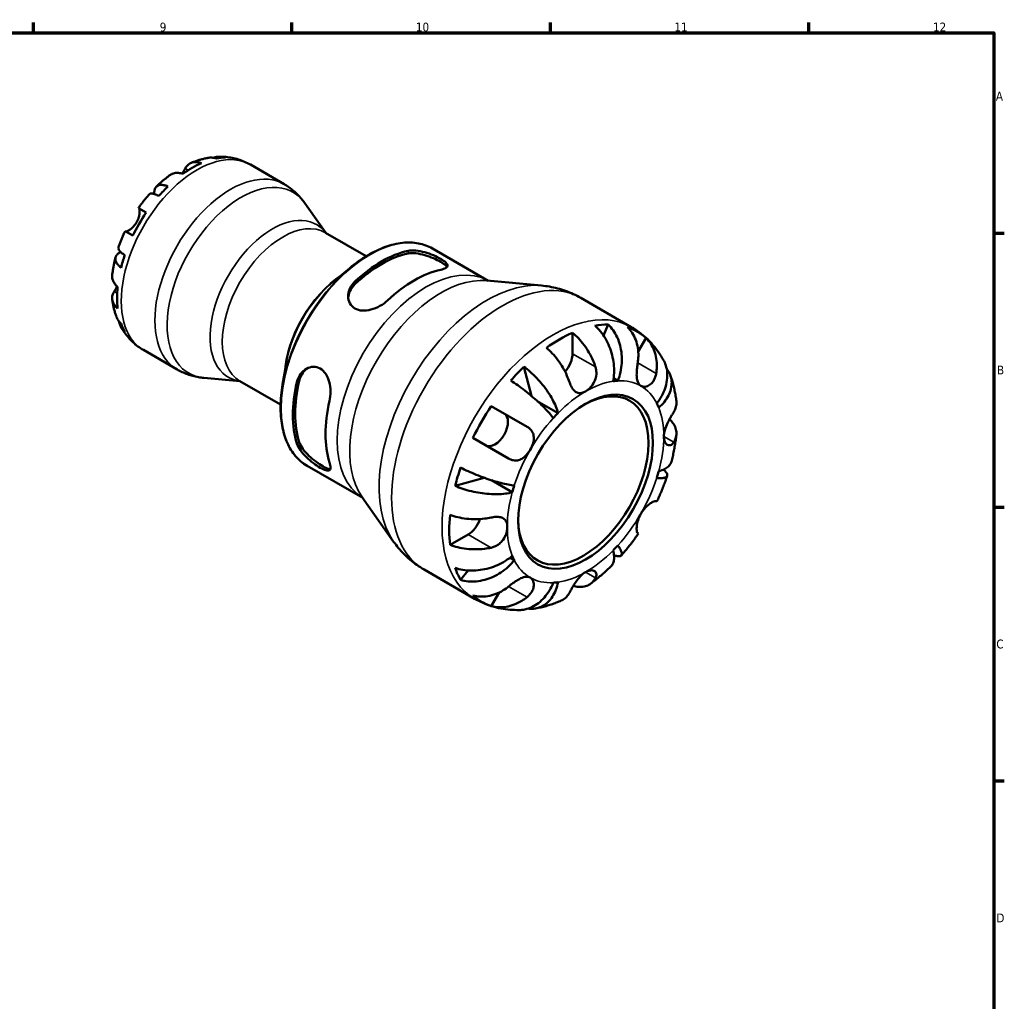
# Model space of a CAD drawing. Header units: millimetres. Extents: x 0 to 903, y -173 to 594.
# Tile 8 of 8: x 557 to 824, y 312 to 578. Entities that reach past the tile are written whole.
import ezdxf

# ---------------------------------------------------------------- set-up
doc = ezdxf.new("R2010")
doc.units = ezdxf.units.MM
for name, color, linetype, lineweight in [('Border (ANSI)', 7, 'Continuous', 70), ('Visible (ANSI)', 7, 'Continuous', 50), ('Visible Narrow (ANSI)', 7, 'Continuous', 35)]:
    doc.layers.add(name, color=color, linetype=linetype, lineweight=lineweight)
doc.styles.add('Note Text (ANSI)', font='tahoma.ttf')

# ---------------------------------------------------------------- blocks, each defined once
blk = doc.blocks.new('Borders Default Border')
at = {"layer": 'Border (ANSI)'}
for p, q in [((560.67, 574), (560.67, 576.8)), ((630.75, 574), (630.75, 576.8)), ((700.83, 574), (700.83, 576.8)), ((770.92, 574), (770.92, 576.8)), ((821, 519.75), (823.8, 519.75)), ((821, 445.5), (823.8, 445.5)), ((821, 371.25), (823.8, 371.25))]:
    blk.add_line(p, q, dxfattribs=at)
at = {"layer": 'Border (ANSI)', "flags": 128}
blk.add_lwpolyline([(20, 20), (20, 574), (821, 574), (821, 20), (20, 20)], dxfattribs=at)
at = {"layer": 'Border (ANSI)', "color": 5, "true_color": 0x0000ff, "char_height": 2.4, "attachment_point": 7, "style": 'Note Text (ANSI)'}
for s, insert in [('9', (594.92, 574.35)), ('10', (664.35, 574.35)), ('11', (734.43, 574.4)), ('12', (804.52, 574.4)), ('A', (821.58, 555.68)), ('B', (821.87, 481.43)), ('C', (821.71, 407.13)), ('D', (821.72, 332.93))]:
    blk.add_mtext(s, dxfattribs=dict(at, insert=insert))

msp = doc.modelspace()

# ---------------------------------------------------------------- linework, layer by layer
at = {"layer": 'Visible (ANSI)'}
for p, q in [((619.49, 538.3), (628.61, 533.04)), ((589.13, 526.5), (591.22, 525.29)), ((639.94, 519.8), (634.23, 527.88)), ((587.62, 519.06), (585.53, 520.27)), ((639.87, 519.84), (650.89, 513.48)), ((668.87, 515.57), (683.96, 506.85)), ((641.85, 506.44), (646.45, 510.28)), ((683.6, 506.89), (698.41, 505.53)), ((709.07, 502.17), (722.76, 494.27)), ((715.25, 491.95), (716.46, 495.01)), ((706.82, 492.73), (706.82, 487.06)), ((726.76, 491.33), (724.64, 487.66)), ((590.49, 488.07), (599.61, 482.81)), ((629.26, 484.64), (628.24, 478.74)), ((695.68, 475.61), (693.64, 483.53)), ((616.74, 479.61), (606.88, 480.52)), ((616.67, 479.66), (627.69, 473.29)), ((719.12, 479.72), (717.95, 480.4)), ((684.81, 472.88), (694.5, 467.28)), ((702.89, 470.98), (697.25, 474.24)), ((689.5, 458.62), (679.81, 464.22)), ((634.87, 456.68), (649.96, 447.96)), ((675, 451.24), (682.88, 453.44)), ((690.49, 449.51), (684.85, 452.76)), ((649.75, 448.26), (658.33, 436.11)), ((729.5, 447.08), (729.67, 446.98)), ((678.53, 438.07), (673.62, 435.23)), ((724.67, 438.32), (724.5, 438.42)), ((691.03, 431.08), (689.86, 431.76)), ((666.57, 428.56), (680.26, 420.65)), ((676.47, 425.74), (678.52, 428.32)), ((686.93, 422.34), (684.81, 418.67))]:
    msp.add_line(p, q, dxfattribs=at)
for centre, major_axis, start_param, end_param in [((603.72, 513.92), (14.41, 24.96), 0.327687, 0.457711), ((603.72, 513.92), (-14.41, -24.96), 3.801742, 4.052239), ((603.72, 513.92), (-14.41, -24.96), 4.254678, 4.384702), ((603.72, 513.92), (-14.41, -24.96), 4.587141, 4.837637), ((603.72, 513.92), (-14.41, -24.96), 5.040076, 5.1701), ((655.05, 484.29), (17, 29.44), 0.480706, 1.090091), ((655.05, 484.29), (16.57, 28.71), 0.472631, 1.098165), ((663.89, 479.18), (-17, -29.44), 3.622298, 4.231683), ((603.72, 513.92), (-14.41, -24.96), 5.372539, 5.623036), ((603.72, 513.92), (-14.41, -24.96), 5.825475, 5.955498), ((703.28, 456.44), (21.12, 36.59), 0.328477, 0.456922), ((703.28, 456.44), (21.12, 36.59), 6.164557, 6.401814), ((703.28, 456.44), (21.12, 36.59), 0.66677, 0.904027), ((703.28, 485.02), (-2.5, -4.33), 1.228132, 2.356194), ((703.28, 456.44), (21.12, 36.59), 1.113875, 1.24232), ((655.05, 484.29), (17, 29.44), 2.051502, 2.660887), ((655.05, 484.29), (16.57, 28.71), 2.043428, 2.668961), ((709.75, 452.7), (12.5, 21.65), 2.373053, 7.051725), ((710.35, 452.36), (15, 25.98), 0.35936, 0.426039), ((663.89, 479.18), (-17, -29.44), 5.193094, 5.80248), ((703.28, 456.44), (21.12, 36.59), 1.452168, 1.689425), ((710.35, 452.36), (15, 25.98), 5.857147, 5.923826), ((685.78, 466.54), (2.5, 4.33), 3.141593, 6.283185), ((710.35, 452.36), (-15, -25.98), 4.28635, 4.353029), ((703.28, 456.44), (21.12, 36.59), 1.899273, 2.027718), ((710.35, 452.36), (15, 25.98), 5.071749, 5.138428), ((710.35, 452.36), (-15, -25.98), 5.071749, 5.138428), ((703.28, 456.44), (21.12, 36.59), 2.237566, 2.474823), ((678.53, 442.15), (-2.5, -4.33), 0.785398, 1.91346), ((710.35, 452.36), (15, 25.98), 4.28635, 4.353029), ((710.35, 452.36), (-15, -25.98), 5.857147, 5.923826), ((703.28, 456.44), (-21.12, -36.59), 5.826264, 5.954709), ((710.35, 452.36), (-15, -25.98), 0.35936, 0.426039), ((703.28, 456.44), (-21.12, -36.59), 6.164557, 6.401814)]:
    msp.add_ellipse(centre, major_axis=major_axis, ratio=0.57735, start_param=start_param, end_param=end_param, dxfattribs=at)
msp.add_ellipse((710.35, 452.36), major_axis=(12.92, 22.39), ratio=0.57735, dxfattribs=at)
for points, knots in [([(607.99, 540.14), (607.67, 540.08), (607.35, 540.02), (606.72, 539.87), (606.41, 539.79), (605.79, 539.62), (605.49, 539.53), (604.88, 539.33), (604.58, 539.22), (603.98, 539), (603.69, 538.88), (603.4, 538.76)], [5.952328, 5.952328, 5.952328, 5.952328, 5.9915871, 5.9915871, 6.0308463, 6.0308463, 6.0701054, 6.0701054, 6.1093646, 6.1093646, 6.1486237, 6.1486237, 6.1486237, 6.1486237]), ([(610.28, 539.99), (609.85, 540.12), (609.42, 540.19), (608.69, 540.22), (608.34, 540.2), (607.99, 540.14)], [0.1707461, 0.1707461, 0.1707461, 0.1707461, 0.33284, 0.33284, 0.4723692, 0.4723692, 0.4723692, 0.4723692]), ([(609.43, 540.17), (609.61, 540.23), (609.8, 540.28), (610.46, 540.42), (610.95, 540.46), (611.81, 540.42), (612.27, 540.36), (612.72, 540.23)], [4.7851693, 4.7851693, 4.7851693, 4.7851693, 4.8504333, 4.8504333, 5.0170876, 5.0170876, 5.1791816, 5.1791816, 5.1791816, 5.1791816]), ([(619.49, 538.3), (618.98, 538.6), (618.44, 538.87), (617.35, 539.34), (616.8, 539.55), (615.67, 539.89), (615.1, 540.03), (613.96, 540.25), (613.39, 540.33), (612.25, 540.43), (611.68, 540.45), (611.12, 540.44)], [5.4977871, 5.4977871, 5.4977871, 5.4977871, 5.5636608, 5.5636608, 5.6295345, 5.6295345, 5.6954082, 5.6954082, 5.7612819, 5.7612819, 5.8271556, 5.8271556, 5.8271556, 5.8271556]), ([(601, 535.85), (601.05, 535.93), (601.1, 536.01), (601.26, 536.28), (601.36, 536.46), (601.55, 536.8), (601.64, 536.96), (601.75, 537.15), (601.77, 537.2), (601.79, 537.24)], [-2.1167552, -2.1167552, -2.1167552, -2.1167552, -2.0867477, -2.0867477, -2.0144067, -2.0144067, -1.9399427, -1.9399427, -1.916375, -1.916375, -1.916375, -1.916375]), ([(601.79, 537.24), (601.92, 537.48), (602.07, 537.71), (602.49, 538.19), (602.76, 538.42), (603.32, 538.74), (603.65, 538.87), (604.36, 539.02), (604.74, 539.03), (605.46, 538.96), (605.86, 538.88), (606.27, 538.74)], [4.4278901, 4.4278901, 4.4278901, 4.4278901, 4.5498094, 4.5498094, 4.7172218, 4.7172218, 4.8844399, 4.8844399, 5.051658, 5.051658, 5.2139897, 5.2139897, 5.2139897, 5.2139897]), ([(597.68, 535.47), (597.43, 535.27), (597.17, 535.08), (596.66, 534.68), (596.41, 534.48), (595.92, 534.07), (595.67, 533.86), (595.19, 533.43), (594.95, 533.21), (594.47, 532.77), (594.24, 532.54), (594.01, 532.32)], [0.1390829, 0.1390829, 0.1390829, 0.1390829, 0.1787133, 0.1787133, 0.2183437, 0.2183437, 0.2579741, 0.2579741, 0.2976045, 0.2976045, 0.3372349, 0.3372349, 0.3372349, 0.3372349]), ([(601.17, 535.8), (600.77, 535.94), (600.37, 536.02), (599.66, 536.09), (599.28, 536.08), (598.56, 535.94), (598.23, 535.81), (597.87, 535.59), (597.77, 535.53), (597.68, 535.46)], [0.1707531, 0.1707531, 0.1707531, 0.1707531, 0.3321515, 0.3321515, 0.4988882, 0.4988882, 0.6656248, 0.6656248, 0.7208825, 0.7208825, 0.7208825, 0.7208825]), ([(593.45, 530.35), (593.45, 530.37), (593.45, 530.38), (593.43, 530.77), (593.45, 531.09), (593.57, 531.63), (593.67, 531.89), (593.97, 532.31), (594.16, 532.47), (594.58, 532.69), (594.84, 532.77), (595.43, 532.82), (595.76, 532.8), (596.41, 532.68), (596.77, 532.57), (597.16, 532.41)], [4.173101, 4.173101, 4.173101, 4.173101, 4.181786, 4.181786, 4.349321, 4.349321, 4.516213, 4.516213, 4.683105, 4.683105, 4.849928, 4.849928, 5.016752, 5.016752, 5.179175, 5.179175, 5.179175, 5.179175]), ([(634.23, 527.88), (633.95, 528.29), (633.64, 528.68), (633, 529.45), (632.66, 529.83), (631.94, 530.56), (631.56, 530.91), (630.77, 531.57), (630.36, 531.89), (629.5, 532.49), (629.06, 532.78), (628.61, 533.04)], [5.2374919, 5.2374919, 5.2374919, 5.2374919, 5.289551, 5.289551, 5.34161, 5.34161, 5.3936691, 5.3936691, 5.4457281, 5.4457281, 5.4977871, 5.4977871, 5.4977871, 5.4977871]), ([(592.13, 530.33), (591.91, 530.09), (591.7, 529.85), (591.29, 529.35), (591.08, 529.1), (590.67, 528.6), (590.47, 528.34), (590.08, 527.82), (589.89, 527.56), (589.5, 527.04), (589.31, 526.77), (589.13, 526.5)], [0.4476384, 0.4476384, 0.4476384, 0.4476384, 0.4865572, 0.4865572, 0.525476, 0.525476, 0.5643948, 0.5643948, 0.6033136, 0.6033136, 0.6422324, 0.6422324, 0.6422324, 0.6422324]), ([(594.72, 529.83), (594.35, 530.01), (594.01, 530.15), (593.45, 530.36), (593.17, 530.43), (592.7, 530.51), (592.51, 530.51), (592.27, 530.45), (592.19, 530.4), (592.13, 530.33)], [0.1707525, 0.1707525, 0.1707525, 0.1707525, 0.3331765, 0.3331765, 0.4999998, 0.4999998, 0.6668231, 0.6668231, 0.7889326, 0.7889326, 0.7889326, 0.7889326]), ([(588.63, 522.63), (588.76, 522.86), (588.87, 523.09), (589.08, 523.58), (589.17, 523.83), (589.33, 524.43), (589.4, 524.76), (589.46, 525.35), (589.46, 525.6), (589.44, 525.96), (589.42, 526.08), (589.37, 526.27), (589.34, 526.34), (589.29, 526.41), (589.27, 526.42), (589.25, 526.43)], [0, 0, 0, 0, 0.0777495, 0.0777495, 0.1608191, 0.1608191, 0.277838, 0.277838, 0.3882896, 0.3882896, 0.4654296, 0.4654296, 0.5403543, 0.5403543, 0.579532, 0.579532, 0.579532, 0.579532]), ([(585.65, 520.2), (585.67, 520.19), (585.7, 520.18), (585.79, 520.17), (585.86, 520.18), (586.05, 520.23), (586.17, 520.28), (586.48, 520.44), (586.7, 520.56), (587.21, 520.94), (587.51, 521.2), (588.11, 521.84), (588.39, 522.22), (588.63, 522.63)], [-0.5800481, -0.5800481, -0.5800481, -0.5800481, -0.5384523, -0.5384523, -0.4638379, -0.4638379, -0.3862639, -0.3862639, -0.2784027, -0.2784027, -0.1427791, -0.1427791, 0, 0, 0, 0]), ([(585.53, 520.27), (585.39, 519.97), (585.25, 519.68), (584.99, 519.08), (584.86, 518.78), (584.61, 518.18), (584.49, 517.88), (584.25, 517.28), (584.14, 516.97), (583.92, 516.37), (583.81, 516.06), (583.71, 515.76)], [0.928564, 0.928564, 0.928564, 0.928564, 0.9674828, 0.9674828, 1.0064015, 1.0064015, 1.0453203, 1.0453203, 1.0842391, 1.0842391, 1.1231579, 1.1231579, 1.1231579, 1.1231579]), ([(583.71, 515.76), (583.68, 515.67), (583.69, 515.57), (583.75, 515.34), (583.84, 515.17), (584.14, 514.8), (584.35, 514.6), (584.81, 514.21), (585.1, 513.99), (585.44, 513.77)], [4.5610122, 4.5610122, 4.5610122, 4.5610122, 4.6837789, 4.6837789, 4.8504333, 4.8504333, 5.0170876, 5.0170876, 5.1791816, 5.1791816, 5.1791816, 5.1791816]), ([(668.87, 515.57), (667.7, 516.24), (666.41, 516.71), (663.67, 517.23), (662.21, 517.27), (659.19, 516.94), (657.62, 516.56), (654.45, 515.41), (652.83, 514.63), (649.62, 512.72), (648.02, 511.58), (646.45, 510.28)], [5.497787, 5.497787, 5.497787, 5.497787, 5.698242, 5.698242, 5.898696, 5.898696, 6.099151, 6.099151, 6.299606, 6.299606, 6.50006, 6.50006, 6.50006, 6.50006]), ([(582.93, 513.14), (582.85, 512.82), (582.77, 512.51), (582.63, 511.87), (582.56, 511.56), (582.43, 510.92), (582.37, 510.6), (582.26, 509.97), (582.21, 509.65), (582.12, 509.01), (582.08, 508.7), (582.04, 508.38)], [1.2335614, 1.2335614, 1.2335614, 1.2335614, 1.2731918, 1.2731918, 1.3128222, 1.3128222, 1.3524526, 1.3524526, 1.392083, 1.392083, 1.4317134, 1.4317134, 1.4317134, 1.4317134]), ([(584.43, 510.36), (584.1, 510.61), (583.82, 510.88), (583.39, 511.37), (583.21, 511.65), (582.96, 512.19), (582.89, 512.45), (582.88, 512.92), (582.92, 513.17), (583.14, 513.64), (583.31, 513.86), (583.71, 514.23), (583.98, 514.41), (584.33, 514.59), (584.34, 514.59), (584.36, 514.6)], [0.170753, 0.170753, 0.170753, 0.170753, 0.333177, 0.333177, 0.5, 0.5, 0.666823, 0.666823, 0.833715, 0.833715, 1.000607, 1.000607, 1.168142, 1.168142, 1.176827, 1.176827, 1.176827, 1.176827]), ([(662.26, 514.93), (662.83, 515.06), (663.55, 515.09), (665.12, 514.94), (665.97, 514.77), (667.53, 514.33), (668.34, 514.05), (669.84, 513.41), (670.54, 513.07), (671.1, 512.75), (671.67, 512.42), (672.15, 512.08), (672.78, 511.47), (672.93, 511.19), (672.93, 510.72), (672.78, 510.5), (672.14, 510.11), (671.66, 509.95), (671.1, 509.83)], [-0.981712, -0.981712, -0.981712, -0.981712, -0.727327, -0.727327, -0.472941, -0.472941, -0.236471, -0.236471, 0, 0, 0, 0.24162, 0.24162, 0.483241, 0.483241, 0.732507, 0.732507, 0.981774, 0.981774, 0.981774, 0.981774]), ([(662.26, 514.2), (662.84, 514.32), (663.56, 514.35), (665.13, 514.19), (665.98, 514), (667.53, 513.55), (668.34, 513.26), (669.84, 512.62), (670.54, 512.27), (671.1, 511.95), (671.67, 511.62), (672.15, 511.29), (672.61, 510.85), (672.72, 510.72), (672.8, 510.59)], [-0.984147, -0.984147, -0.984147, -0.984147, -0.728637, -0.728637, -0.473127, -0.473127, -0.236564, -0.236564, 0, 0, 0, 0.242026, 0.242026, 0.352225, 0.352225, 0.352225, 0.352225]), ([(582.04, 508.38), (582.03, 508.27), (582.03, 508.16), (582.02, 507.73), (582.08, 507.38), (582.31, 506.69), (582.49, 506.36), (582.91, 505.77), (583.18, 505.47), (583.5, 505.19)], [4.6638752, 4.6638752, 4.6638752, 4.6638752, 4.7191329, 4.7191329, 4.8858696, 4.8858696, 5.0526063, 5.0526063, 5.2140047, 5.2140047, 5.2140047, 5.2140047]), ([(582.56, 503.93), (582.66, 504.09), (582.77, 504.27), (583.03, 504.71), (583.18, 504.96), (583.34, 505.26), (583.36, 505.28), (583.37, 505.31)], [-0.5801058, -0.5801058, -0.5801058, -0.5801058, -0.4909712, -0.4909712, -0.3911055, -0.3911055, -0.3817154, -0.3817154, -0.3817154, -0.3817154]), ([(656.68, 501.5), (656.1, 500.96), (655.39, 500.43), (653.82, 499.56), (652.96, 499.21), (651.41, 498.8), (650.6, 498.7), (649.09, 498.79), (648.4, 498.99), (647.27, 499.64), (646.79, 500.13), (646.16, 501.3), (646.01, 501.98), (646.01, 503.31), (646.16, 504.04), (646.8, 505.43), (647.28, 506.08), (647.84, 506.6)], [0.954736, 0.954736, 0.954736, 0.954736, 1.209122, 1.209122, 1.463507, 1.463507, 1.699978, 1.699978, 1.936448, 1.936448, 2.178069, 2.178069, 2.419689, 2.419689, 2.668955, 2.668955, 2.918222, 2.918222, 2.918222, 2.918222]), ([(646.02, 502.25), (646.07, 502.82), (646.22, 503.42), (646.8, 504.69), (647.28, 505.34), (647.84, 505.88)], [2.4708646, 2.4708646, 2.4708646, 2.4708646, 2.6737317, 2.6737317, 2.9238144, 2.9238144, 2.9238144, 2.9238144]), ([(709.07, 502.17), (708.41, 502.56), (707.73, 502.91), (706.34, 503.55), (705.63, 503.84), (704.21, 504.35), (703.48, 504.58), (702.04, 504.96), (701.31, 505.11), (699.86, 505.37), (699.13, 505.46), (698.41, 505.53)], [5.4977871, 5.4977871, 5.4977871, 5.4977871, 5.5498462, 5.5498462, 5.6019052, 5.6019052, 5.6539643, 5.6539643, 5.7060233, 5.7060233, 5.7580823, 5.7580823, 5.7580823, 5.7580823]), ([(583.5, 499.31), (583.18, 499.59), (582.91, 499.89), (582.49, 500.48), (582.31, 500.81), (582.08, 501.5), (582.02, 501.85), (582.03, 502.49), (582.08, 502.85), (582.29, 503.45), (582.42, 503.7), (582.56, 503.93)], [0.1707531, 0.1707531, 0.1707531, 0.1707531, 0.3321515, 0.3321515, 0.4988882, 0.4988882, 0.6656248, 0.6656248, 0.8335114, 0.8335114, 0.9568737, 0.9568737, 0.9568737, 0.9568737]), ([(582.05, 501.78), (582.09, 501.47), (582.13, 501.15), (582.24, 500.53), (582.3, 500.21), (582.43, 499.59), (582.5, 499.28), (582.66, 498.66), (582.75, 498.35), (582.94, 497.73), (583.04, 497.42), (583.15, 497.12)], [1.7053579, 1.7053579, 1.7053579, 1.7053579, 1.7446171, 1.7446171, 1.7838762, 1.7838762, 1.8231354, 1.8231354, 1.8623945, 1.8623945, 1.9016536, 1.9016536, 1.9016536, 1.9016536]), ([(583.15, 497.12), (583.27, 496.78), (583.43, 496.46), (583.82, 495.85), (584.1, 495.52), (584.43, 495.21)], [4.8775584, 4.8775584, 4.8775584, 4.8775584, 5.0170876, 5.0170876, 5.1791816, 5.1791816, 5.1791816, 5.1791816]), ([(585.44, 492.97), (585.1, 493.3), (584.81, 493.66), (584.35, 494.4), (584.14, 494.83), (583.94, 495.48), (583.89, 495.67), (583.84, 495.85)], [0.1707461, 0.1707461, 0.1707461, 0.1707461, 0.33284, 0.33284, 0.4994944, 0.4994944, 0.5647583, 0.5647583, 0.5647583, 0.5647583]), ([(584.45, 494.25), (584.73, 493.76), (585.03, 493.28), (585.68, 492.34), (586.04, 491.89), (586.8, 491.01), (587.21, 490.59), (588.07, 489.78), (588.52, 489.4), (589.48, 488.7), (589.98, 488.37), (590.49, 488.07)], [2.026826, 2.026826, 2.026826, 2.026826, 2.0926997, 2.0926997, 2.1585734, 2.1585734, 2.2244471, 2.2244471, 2.2903208, 2.2903208, 2.3561945, 2.3561945, 2.3561945, 2.3561945]), ([(717.81, 479.6), (717.95, 480.29), (718.05, 481.08), (718.11, 482.69), (718.07, 483.52), (717.91, 485.04), (717.76, 485.87), (717.35, 487.51), (717.08, 488.31), (716.5, 489.73), (716.14, 490.48), (715.32, 491.89), (714.86, 492.55), (713.97, 493.64), (713.46, 494.18), (712.92, 494.66)], [5.574057, 5.574057, 5.574057, 5.574057, 5.806958, 5.806958, 6.039859, 6.039859, 6.271894, 6.271894, 6.503929, 6.503929, 6.7354, 6.7354, 6.96687, 6.96687, 7.191998, 7.191998, 7.191998, 7.191998]), ([(716.46, 495.01), (716.97, 494.53), (717.43, 493.98), (718.22, 492.88), (718.61, 492.22), (719.26, 490.79), (719.52, 490.03), (719.9, 488.59), (720.05, 487.78), (720.21, 486.12), (720.22, 485.27), (720.12, 483.73), (720.01, 482.88), (719.65, 481.24), (719.4, 480.43), (719.12, 479.72)], [0.237148, 0.237148, 0.237148, 0.237148, 0.462275, 0.462275, 0.693746, 0.693746, 0.925216, 0.925216, 1.157252, 1.157252, 1.389287, 1.389287, 1.622188, 1.622188, 1.855089, 1.855089, 1.855089, 1.855089]), ([(724.5, 484.6), (724.59, 485.18), (724.65, 485.78), (724.69, 487.18), (724.63, 487.97), (724.41, 489.37), (724.22, 490.11), (723.7, 491.49), (723.37, 492.14), (722.67, 493.21), (722.24, 493.75), (721.76, 494.21)], [6.135047, 6.135047, 6.135047, 6.135047, 6.308473, 6.308473, 6.54145, 6.54145, 6.773023, 6.773023, 7.004596, 7.004596, 7.228936, 7.228936, 7.228936, 7.228936]), ([(731.46, 485.35), (731.07, 486.06), (730.63, 486.76), (729.69, 488.11), (729.18, 488.77), (728.08, 490.04), (727.5, 490.65), (726.25, 491.8), (725.6, 492.35), (724.22, 493.37), (723.51, 493.84), (722.76, 494.27)], [5.1676951, 5.1676951, 5.1676951, 5.1676951, 5.2337135, 5.2337135, 5.2997319, 5.2997319, 5.3657503, 5.3657503, 5.4317687, 5.4317687, 5.4977871, 5.4977871, 5.4977871, 5.4977871]), ([(706.82, 492.73), (707.38, 492.27), (707.93, 491.75), (708.92, 490.71), (709.45, 490.08), (710.44, 488.74), (710.9, 488.03), (711.67, 486.69), (712.06, 485.93), (712.64, 484.59), (712.85, 484.02), (713.03, 483.47)], [0.237156, 0.237156, 0.237156, 0.237156, 0.461497, 0.461497, 0.693069, 0.693069, 0.924642, 0.924642, 1.157619, 1.157619, 1.331045, 1.331045, 1.331045, 1.331045]), ([(726.76, 491.33), (727.24, 490.86), (727.67, 490.33), (728.37, 489.25), (728.7, 488.6), (729.22, 487.22), (729.41, 486.48), (729.63, 485.09), (729.69, 484.3), (729.65, 482.9), (729.59, 482.29), (729.5, 481.72)], [0.237156, 0.237156, 0.237156, 0.237156, 0.461497, 0.461497, 0.693069, 0.693069, 0.924642, 0.924642, 1.157619, 1.157619, 1.331045, 1.331045, 1.331045, 1.331045]), ([(705.96, 479.39), (705.78, 479.94), (705.57, 480.51), (704.99, 481.85), (704.6, 482.61), (703.83, 483.95), (703.37, 484.66), (702.38, 485.99), (701.85, 486.62), (700.86, 487.67), (700.31, 488.19), (699.75, 488.65)], [6.135047, 6.135047, 6.135047, 6.135047, 6.308473, 6.308473, 6.54145, 6.54145, 6.773023, 6.773023, 7.004596, 7.004596, 7.228936, 7.228936, 7.228936, 7.228936]), ([(632.12, 479.37), (632.3, 480.14), (632.63, 480.89), (633.54, 482.15), (634.11, 482.65), (635.27, 483.29), (635.92, 483.49), (637.22, 483.51), (637.87, 483.34), (638.43, 483.02), (638.99, 482.7), (639.51, 482.19), (640.35, 480.93), (640.66, 480.18), (641.08, 478.63), (641.21, 477.72), (641.23, 475.92), (641.13, 475.03), (640.95, 474.27)], [-0.981712, -0.981712, -0.981712, -0.981712, -0.727327, -0.727327, -0.472941, -0.472941, -0.236471, -0.236471, 0, 0, 0, 0.236471, 0.236471, 0.472941, 0.472941, 0.727327, 0.727327, 0.981712, 0.981712, 0.981712, 0.981712]), ([(632.75, 479.74), (632.93, 480.51), (633.27, 481.26), (634.09, 482.39), (634.52, 482.8), (634.98, 483.12)], [-0.9841473, -0.9841473, -0.9841473, -0.9841473, -0.7286373, -0.7286373, -0.5309473, -0.5309473, -0.5309473, -0.5309473]), ([(693.64, 483.53), (694.24, 483.09), (694.84, 482.6), (695.93, 481.62), (696.53, 481.05), (697.69, 479.83), (698.24, 479.19), (699.21, 477.99), (699.71, 477.32), (700.62, 475.98), (701.03, 475.3), (701.7, 474.07), (702.02, 473.41), (702.55, 472.13), (702.75, 471.52), (702.89, 470.98)], [0.237148, 0.237148, 0.237148, 0.237148, 0.462275, 0.462275, 0.693746, 0.693746, 0.925216, 0.925216, 1.157252, 1.157252, 1.389287, 1.389287, 1.622188, 1.622188, 1.855089, 1.855089, 1.855089, 1.855089]), ([(713.03, 483.47), (713.12, 483.21), (713.18, 482.95), (713.27, 482.43), (713.29, 482.18), (713.3, 481.63), (713.28, 481.32), (713.14, 480.46), (712.97, 479.94), (712.46, 478.89), (712.1, 478.39), (711.28, 477.5), (710.82, 477.12), (710.35, 476.85)], [-0.8100856, -0.8100856, -0.8100856, -0.8100856, -0.7245089, -0.7245089, -0.6472326, -0.6472326, -0.5520436, -0.5520436, -0.3853317, -0.3853317, -0.198496, -0.198496, 0, 0, 0, 0]), ([(725.35, 478.34), (725.17, 478.44), (725.01, 478.58), (724.72, 478.94), (724.59, 479.16), (724.36, 479.77), (724.28, 480.18), (724.2, 481.08), (724.2, 481.55), (724.24, 482.4), (724.26, 482.75), (724.34, 483.45), (724.38, 483.8), (724.45, 484.3), (724.48, 484.45), (724.5, 484.6)], [0, 0, 0, 0, 0.1100131, 0.1100131, 0.2275687, 0.2275687, 0.3904126, 0.3904126, 0.544591, 0.544591, 0.6521966, 0.6521966, 0.7565069, 0.7565069, 0.8045492, 0.8045492, 0.8045492, 0.8045492]), ([(729.67, 473.63), (730.14, 474.23), (730.6, 474.91), (731.38, 476.32), (731.7, 477.04), (732.15, 478.38), (732.33, 479.12), (732.53, 480.57), (732.54, 481.3), (732.44, 482.58), (732.31, 483.26), (731.93, 484.42), (731.71, 484.91), (731.46, 485.35)], [5.574057, 5.574057, 5.574057, 5.574057, 5.806958, 5.806958, 6.039859, 6.039859, 6.271894, 6.271894, 6.503929, 6.503929, 6.7354, 6.7354, 6.920619, 6.920619, 6.920619, 6.920619]), ([(599.61, 482.81), (600.06, 482.55), (600.53, 482.31), (601.47, 481.87), (601.96, 481.67), (602.93, 481.32), (603.42, 481.17), (604.41, 480.91), (604.91, 480.8), (605.9, 480.63), (606.39, 480.56), (606.88, 480.52)], [2.3561945, 2.3561945, 2.3561945, 2.3561945, 2.4082535, 2.4082535, 2.4603126, 2.4603126, 2.5123716, 2.5123716, 2.5644307, 2.5644307, 2.6164897, 2.6164897, 2.6164897, 2.6164897]), ([(729.5, 481.72), (729.47, 481.55), (729.44, 481.38), (729.32, 480.89), (729.21, 480.58), (728.95, 479.99), (728.79, 479.71), (728.34, 479.11), (728.05, 478.82), (727.33, 478.33), (726.91, 478.17), (726.08, 478.07), (725.68, 478.15), (725.35, 478.34)], [-0.805496, -0.805496, -0.805496, -0.805496, -0.7518334, -0.7518334, -0.6481158, -0.6481158, -0.5394234, -0.5394234, -0.3872333, -0.3872333, -0.1983436, -0.1983436, 0, 0, 0, 0]), ([(732.32, 483.06), (732.46, 482.89), (732.58, 482.72), (732.99, 482.08), (733.25, 481.54), (733.6, 480.4), (733.69, 479.81), (733.71, 478.71), (733.65, 478.1), (733.35, 476.88), (733.11, 476.26), (732.55, 475.16), (732.17, 474.57), (731.27, 473.44), (730.74, 472.9), (730.21, 472.44)], [0.378145, 0.378145, 0.378145, 0.378145, 0.462275, 0.462275, 0.693746, 0.693746, 0.925216, 0.925216, 1.157252, 1.157252, 1.389287, 1.389287, 1.622188, 1.622188, 1.855089, 1.855089, 1.855089, 1.855089]), ([(734.97, 474.18), (734.91, 474.66), (734.85, 475.14), (734.69, 476.09), (734.61, 476.56), (734.41, 477.51), (734.3, 477.98), (734.07, 478.92), (733.94, 479.39), (733.65, 480.32), (733.5, 480.79), (733.33, 481.25)], [4.8394639, 4.8394639, 4.8394639, 4.8394639, 4.8803484, 4.8803484, 4.9212329, 4.9212329, 4.9621174, 4.9621174, 5.0030019, 5.0030019, 5.0438864, 5.0438864, 5.0438864, 5.0438864]), ([(628.24, 478.74), (627.9, 476.73), (627.71, 474.77), (627.66, 471.03), (627.79, 469.25), (628.39, 465.92), (628.84, 464.38), (630.07, 461.59), (630.83, 460.35), (632.65, 458.23), (633.7, 457.35), (634.87, 456.68)], [1.353921, 1.353921, 1.353921, 1.353921, 1.554376, 1.554376, 1.754831, 1.754831, 1.955285, 1.955285, 2.15574, 2.15574, 2.356194, 2.356194, 2.356194, 2.356194]), ([(701.59, 469.6), (701.31, 469.99), (700.95, 470.44), (700.12, 471.4), (699.65, 471.9), (698.72, 472.86), (698.17, 473.39), (697, 474.47), (696.39, 475.01), (695.22, 476), (694.57, 476.54), (693.24, 477.57), (692.57, 478.07), (691.37, 478.94), (690.73, 479.38), (690.1, 479.79)], [5.574057, 5.574057, 5.574057, 5.574057, 5.806958, 5.806958, 6.039859, 6.039859, 6.271894, 6.271894, 6.503929, 6.503929, 6.7354, 6.7354, 6.96687, 6.96687, 7.191998, 7.191998, 7.191998, 7.191998]), ([(710.35, 476.85), (710.02, 476.66), (709.7, 476.53), (709, 476.36), (708.63, 476.35), (707.98, 476.52), (707.69, 476.67), (707.19, 477.09), (706.98, 477.34), (706.65, 477.83), (706.53, 478.03), (706.32, 478.46), (706.23, 478.67), (706.08, 479.05), (706.02, 479.22), (705.96, 479.39)], [0, 0, 0, 0, 0.1390422, 0.1390422, 0.3069836, 0.3069836, 0.4564017, 0.4564017, 0.5871552, 0.5871552, 0.6703659, 0.6703659, 0.7464548, 0.7464548, 0.8011292, 0.8011292, 0.8011292, 0.8011292]), ([(734.25, 471.22), (734.45, 471.55), (734.63, 471.9), (734.92, 472.74), (735, 473.22), (735, 473.84), (734.99, 474.01), (734.97, 474.18)], [6.1350469, 6.1350469, 6.1350469, 6.1350469, 6.3084728, 6.3084728, 6.5414503, 6.5414503, 6.6269912, 6.6269912, 6.6269912, 6.6269912]), ([(731.56, 464.61), (731.56, 464.94), (731.6, 465.29), (731.74, 466.05), (731.86, 466.46), (732.21, 467.47), (732.47, 468.06), (732.95, 469.01), (733.16, 469.38), (733.5, 469.98), (733.64, 470.23), (733.92, 470.68), (734.05, 470.9), (734.19, 471.14), (734.22, 471.18), (734.25, 471.22)], [-3.4720969, -3.4720969, -3.4720969, -3.4720969, -3.3496805, -3.3496805, -3.2160965, -3.2160965, -3.0223179, -3.0223179, -2.8891193, -2.8891193, -2.7895608, -2.7895608, -2.6865769, -2.6865769, -2.6629429, -2.6629429, -2.6629429, -2.6629429]), ([(694.5, 467.28), (694.63, 467.21), (694.76, 467.12), (695.12, 466.86), (695.34, 466.66), (695.72, 466.22), (695.88, 465.97), (696.18, 465.33), (696.28, 464.92), (696.35, 463.94), (696.28, 463.38), (695.95, 462.19), (695.68, 461.59), (695.35, 461.02)], [-0.805496, -0.805496, -0.805496, -0.805496, -0.7518334, -0.7518334, -0.6481158, -0.6481158, -0.5394234, -0.5394234, -0.3872333, -0.3872333, -0.1983436, -0.1983436, 0, 0, 0, 0]), ([(733.13, 469.32), (733.5, 468.98), (733.81, 468.62), (734.35, 467.86), (734.6, 467.39), (734.93, 466.44), (735, 465.95), (735, 465.06), (734.92, 464.57), (734.63, 463.73), (734.45, 463.38), (734.25, 463.06)], [0.2682, 0.2682, 0.2682, 0.2682, 0.461497, 0.461497, 0.693069, 0.693069, 0.924642, 0.924642, 1.157619, 1.157619, 1.331045, 1.331045, 1.331045, 1.331045]), ([(734.25, 463.06), (734.18, 462.94), (734.1, 462.84), (733.9, 462.6), (733.77, 462.49), (733.48, 462.3), (733.33, 462.25), (732.94, 462.19), (732.7, 462.25), (732.22, 462.55), (731.99, 462.83), (731.66, 463.58), (731.56, 464.07), (731.56, 464.61)], [-0.8003045, -0.8003045, -0.8003045, -0.8003045, -0.7390275, -0.7390275, -0.6431406, -0.6431406, -0.5387994, -0.5387994, -0.3855788, -0.3855788, -0.198052, -0.198052, 0, 0, 0, 0]), ([(733.63, 457.78), (733.76, 458.26), (733.87, 458.75), (734.1, 459.72), (734.2, 460.2), (734.4, 461.18), (734.49, 461.66), (734.65, 462.64), (734.73, 463.13), (734.86, 464.1), (734.92, 464.59), (734.97, 465.08)], [4.3748305, 4.3748305, 4.3748305, 4.3748305, 4.4161696, 4.4161696, 4.4575087, 4.4575087, 4.4988478, 4.4988478, 4.5401869, 4.5401869, 4.581526, 4.581526, 4.581526, 4.581526]), ([(640.95, 457.61), (641.13, 457.06), (641.23, 456.55), (641.21, 455.81), (641.08, 455.56), (640.66, 455.34), (640.35, 455.34), (639.51, 455.59), (638.99, 455.83), (637.87, 456.48), (637.22, 456.91), (635.92, 457.9), (635.27, 458.46), (634.11, 459.58), (633.54, 460.23), (632.63, 461.52), (632.3, 462.16), (632.12, 462.72)], [0.954736, 0.954736, 0.954736, 0.954736, 1.209122, 1.209122, 1.463507, 1.463507, 1.699978, 1.699978, 1.936448, 1.936448, 2.172919, 2.172919, 2.40939, 2.40939, 2.663775, 2.663775, 2.91816, 2.91816, 2.91816, 2.91816]), ([(641.14, 455.76), (640.99, 455.77), (640.81, 455.8), (640.2, 455.98), (639.68, 456.23), (638.56, 456.88), (637.91, 457.31), (636.6, 458.29), (635.94, 458.84), (634.78, 459.96), (634.2, 460.61), (633.27, 461.89), (632.93, 462.53), (632.75, 463.08)], [1.587852, 1.587852, 1.587852, 1.587852, 1.703033, 1.703033, 1.939597, 1.939597, 2.176161, 2.176161, 2.412724, 2.412724, 2.668234, 2.668234, 2.923744, 2.923744, 2.923744, 2.923744]), ([(695.35, 461.02), (695.17, 460.7), (694.97, 460.4), (694.51, 459.8), (694.26, 459.52), (693.62, 458.92), (693.22, 458.64), (692.4, 458.25), (691.99, 458.13), (691.28, 458.08), (690.99, 458.1), (690.41, 458.22), (690.14, 458.31), (689.74, 458.49), (689.62, 458.55), (689.5, 458.62)], [0, 0, 0, 0, 0.1100131, 0.1100131, 0.2275687, 0.2275687, 0.3904126, 0.3904126, 0.544591, 0.544591, 0.6521966, 0.6521966, 0.7565069, 0.7565069, 0.8045492, 0.8045492, 0.8045492, 0.8045492]), ([(730.21, 455.21), (730.74, 455.36), (731.27, 455.55), (732.17, 456), (732.55, 456.26), (733.11, 456.77), (733.35, 457.08), (733.55, 457.53), (733.6, 457.65), (733.63, 457.78)], [5.5740571, 5.5740571, 5.5740571, 5.5740571, 5.8069579, 5.8069579, 6.0398587, 6.0398587, 6.271894, 6.271894, 6.3589612, 6.3589612, 6.3589612, 6.3589612]), ([(676.47, 456.18), (677.14, 455.84), (677.84, 455.51), (679.19, 454.9), (679.96, 454.57), (681.52, 453.94), (682.31, 453.64), (683.75, 453.12), (684.53, 452.86), (686.05, 452.39), (686.78, 452.19), (688.07, 451.85), (688.75, 451.7), (689.99, 451.46), (690.56, 451.38), (691.03, 451.33)], [0.237148, 0.237148, 0.237148, 0.237148, 0.462275, 0.462275, 0.693746, 0.693746, 0.925216, 0.925216, 1.157252, 1.157252, 1.389287, 1.389287, 1.622188, 1.622188, 1.855089, 1.855089, 1.855089, 1.855089]), ([(731.46, 455.65), (731.71, 455.43), (731.93, 455.21), (732.31, 454.75), (732.44, 454.52), (732.54, 454.14), (732.53, 453.96), (732.33, 453.67), (732.15, 453.55), (731.7, 453.4), (731.38, 453.35), (730.6, 453.32), (730.14, 453.34), (729.67, 453.39)], [0.50758, 0.50758, 0.50758, 0.50758, 0.693746, 0.693746, 0.925216, 0.925216, 1.157252, 1.157252, 1.389287, 1.389287, 1.622188, 1.622188, 1.855089, 1.855089, 1.855089, 1.855089]), ([(729.67, 446.98), (729.89, 447.43), (730.1, 447.89), (730.51, 448.81), (730.71, 449.27), (731.1, 450.19), (731.29, 450.66), (731.65, 451.59), (731.83, 452.06), (732.17, 452.99), (732.33, 453.46), (732.49, 453.94)], [4.0615869, 4.0615869, 4.0615869, 4.0615869, 4.1022779, 4.1022779, 4.142969, 4.142969, 4.18366, 4.18366, 4.2243511, 4.2243511, 4.2650421, 4.2650421, 4.2650421, 4.2650421]), ([(690.49, 449.51), (689.96, 449.36), (689.33, 449.23), (687.96, 449.05), (687.22, 448.99), (685.82, 448.96), (685.03, 448.98), (683.41, 449.09), (682.58, 449.19), (681.06, 449.43), (680.23, 449.59), (678.6, 449.98), (677.8, 450.21), (676.41, 450.67), (675.68, 450.95), (675, 451.24)], [5.574058, 5.574058, 5.574058, 5.574058, 5.806958, 5.806958, 6.039859, 6.039859, 6.271895, 6.271895, 6.50393, 6.50393, 6.7354, 6.7354, 6.966871, 6.966871, 7.191999, 7.191999, 7.191999, 7.191999]), ([(725.35, 443.7), (725.54, 444.02), (725.74, 444.32), (726.19, 444.91), (726.44, 445.2), (727.05, 445.82), (727.41, 446.12), (728.08, 446.6), (728.38, 446.78), (728.81, 446.98), (728.97, 447.04), (729.23, 447.11), (729.33, 447.12), (729.45, 447.1), (729.48, 447.09), (729.5, 447.08)], [0, 0, 0, 0, 0.1100131, 0.1100131, 0.2275687, 0.2275687, 0.3904126, 0.3904126, 0.544591, 0.544591, 0.6521966, 0.6521966, 0.7565069, 0.7565069, 0.8045492, 0.8045492, 0.8045492, 0.8045492]), ([(673.62, 443.4), (674.3, 443.14), (675.02, 442.92), (676.43, 442.59), (677.24, 442.44), (678.89, 442.25), (679.73, 442.21), (681.28, 442.21), (682.13, 442.26), (683.58, 442.43), (684.18, 442.53), (684.75, 442.64)], [0.237156, 0.237156, 0.237156, 0.237156, 0.461497, 0.461497, 0.693069, 0.693069, 0.924642, 0.924642, 1.157619, 1.157619, 1.331045, 1.331045, 1.331045, 1.331045]), ([(724.5, 438.42), (724.47, 438.43), (724.45, 438.46), (724.37, 438.55), (724.33, 438.65), (724.26, 438.91), (724.23, 439.08), (724.2, 439.58), (724.2, 439.92), (724.29, 440.81), (724.4, 441.35), (724.76, 442.52), (725.02, 443.13), (725.35, 443.7)], [-0.805496, -0.805496, -0.805496, -0.805496, -0.7518334, -0.7518334, -0.6481158, -0.6481158, -0.5394234, -0.5394234, -0.3872333, -0.3872333, -0.1983436, -0.1983436, 0, 0, 0, 0]), ([(684.75, 442.64), (684.95, 442.68), (685.14, 442.72), (685.63, 442.79), (685.92, 442.82), (686.5, 442.83), (686.78, 442.81), (687.44, 442.71), (687.78, 442.59), (688.42, 442.2), (688.68, 441.91), (689.05, 441.13), (689.14, 440.65), (689.14, 440.11)], [-0.8003045, -0.8003045, -0.8003045, -0.8003045, -0.7390275, -0.7390275, -0.6431406, -0.6431406, -0.5387994, -0.5387994, -0.3855788, -0.3855788, -0.198052, -0.198052, 0, 0, 0, 0]), ([(689.14, 440.11), (689.14, 439.78), (689.1, 439.42), (688.96, 438.67), (688.84, 438.26), (688.43, 437.29), (688.11, 436.73), (687.41, 435.9), (687.09, 435.6), (686.47, 435.16), (686.19, 435), (685.6, 434.72), (685.29, 434.61), (684.9, 434.51), (684.82, 434.49), (684.75, 434.48)], [-3.4720969, -3.4720969, -3.4720969, -3.4720969, -3.3496805, -3.3496805, -3.2160965, -3.2160965, -3.0223179, -3.0223179, -2.8891193, -2.8891193, -2.7895608, -2.7895608, -2.6865769, -2.6865769, -2.6629429, -2.6629429, -2.6629429, -2.6629429]), ([(720.06, 432.4), (720.38, 432.77), (720.71, 433.15), (721.35, 433.91), (721.67, 434.3), (722.29, 435.08), (722.6, 435.47), (723.21, 436.27), (723.51, 436.68), (724.09, 437.49), (724.38, 437.9), (724.67, 438.32)], [3.5889395, 3.5889395, 3.5889395, 3.5889395, 3.6296306, 3.6296306, 3.6703216, 3.6703216, 3.7110127, 3.7110127, 3.7517037, 3.7517037, 3.7923948, 3.7923948, 3.7923948, 3.7923948]), ([(658.33, 436.11), (658.75, 435.52), (659.2, 434.94), (660.14, 433.81), (660.64, 433.26), (661.7, 432.2), (662.25, 431.68), (663.41, 430.7), (664.01, 430.24), (665.26, 429.36), (665.91, 428.94), (666.57, 428.56)], [2.0958993, 2.0958993, 2.0958993, 2.0958993, 2.1479583, 2.1479583, 2.2000174, 2.2000174, 2.2520764, 2.2520764, 2.3041354, 2.3041354, 2.3561945, 2.3561945, 2.3561945, 2.3561945]), ([(684.75, 434.48), (684.18, 434.36), (683.58, 434.26), (682.13, 434.09), (681.28, 434.05), (679.73, 434.05), (678.89, 434.09), (677.24, 434.28), (676.43, 434.42), (675.02, 434.76), (674.3, 434.97), (673.62, 435.23)], [6.135047, 6.135047, 6.135047, 6.135047, 6.308473, 6.308473, 6.54145, 6.54145, 6.773023, 6.773023, 7.004596, 7.004596, 7.228936, 7.228936, 7.228936, 7.228936]), ([(719.12, 435.11), (719.4, 434.73), (719.65, 434.34), (720.01, 433.65), (720.12, 433.35), (720.22, 432.88), (720.21, 432.67), (720.05, 432.35), (719.9, 432.25), (719.52, 432.15), (719.26, 432.15), (718.67, 432.25), (718.37, 432.33), (718.05, 432.43)], [5.574057, 5.574057, 5.574057, 5.574057, 5.806958, 5.806958, 6.039859, 6.039859, 6.271894, 6.271894, 6.503929, 6.503929, 6.7354, 6.7354, 6.921566, 6.921566, 6.921566, 6.921566]), ([(717.3, 429.49), (717.39, 429.58), (717.48, 429.68), (717.76, 430.08), (717.91, 430.44), (718.07, 431.18), (718.11, 431.64), (718.05, 432.65), (717.95, 433.2), (717.81, 433.73)], [1.0701847, 1.0701847, 1.0701847, 1.0701847, 1.1572518, 1.1572518, 1.3892871, 1.3892871, 1.6221879, 1.6221879, 1.8550887, 1.8550887, 1.8550887, 1.8550887]), ([(675, 428.99), (675.68, 428.76), (676.41, 428.59), (677.8, 428.36), (678.6, 428.29), (680.23, 428.28), (681.06, 428.34), (682.58, 428.55), (683.41, 428.72), (685.03, 429.18), (685.82, 429.47), (687.22, 430.09), (687.96, 430.47), (689.33, 431.34), (689.96, 431.81), (690.49, 432.28)], [0.237148, 0.237148, 0.237148, 0.237148, 0.462275, 0.462275, 0.693746, 0.693746, 0.925216, 0.925216, 1.157252, 1.157252, 1.389287, 1.389287, 1.622188, 1.622188, 1.855089, 1.855089, 1.855089, 1.855089]), ([(691.03, 431.08), (690.56, 430.49), (689.99, 429.87), (688.75, 428.73), (688.07, 428.21), (686.78, 427.36), (686.05, 426.94), (684.53, 426.25), (683.75, 425.97), (682.31, 425.58), (681.52, 425.43), (679.96, 425.28), (679.19, 425.28), (677.84, 425.41), (677.14, 425.54), (676.47, 425.74)], [5.574057, 5.574057, 5.574057, 5.574057, 5.806958, 5.806958, 6.039859, 6.039859, 6.271894, 6.271894, 6.503929, 6.503929, 6.7354, 6.7354, 6.96687, 6.96687, 7.191998, 7.191998, 7.191998, 7.191998]), ([(705.96, 422.23), (706.03, 422.35), (706.09, 422.47), (706.28, 422.81), (706.4, 423.03), (706.68, 423.53), (706.83, 423.8), (707.25, 424.49), (707.52, 424.92), (708.18, 425.85), (708.57, 426.34), (709.42, 427.22), (709.88, 427.59), (710.35, 427.86)], [-0.8003045, -0.8003045, -0.8003045, -0.8003045, -0.7390275, -0.7390275, -0.6431406, -0.6431406, -0.5387994, -0.5387994, -0.3855788, -0.3855788, -0.198052, -0.198052, 0, 0, 0, 0]), ([(710.35, 427.86), (710.64, 428.03), (710.93, 428.15), (711.51, 428.33), (711.8, 428.36), (712.45, 428.33), (712.76, 428.21), (713.13, 427.86), (713.23, 427.69), (713.3, 427.33), (713.31, 427.17), (713.25, 426.82), (713.19, 426.64), (713.08, 426.4), (713.06, 426.36), (713.03, 426.31)], [-3.4720969, -3.4720969, -3.4720969, -3.4720969, -3.3496805, -3.3496805, -3.2160965, -3.2160965, -3.0223179, -3.0223179, -2.8891193, -2.8891193, -2.7895608, -2.7895608, -2.6865769, -2.6865769, -2.6629429, -2.6629429, -2.6629429, -2.6629429]), ([(711.65, 424.67), (712.04, 424.96), (712.44, 425.26), (713.21, 425.86), (713.6, 426.17), (714.36, 426.8), (714.74, 427.13), (715.48, 427.78), (715.85, 428.11), (716.58, 428.79), (716.94, 429.14), (717.3, 429.49)], [3.2724556, 3.2724556, 3.2724556, 3.2724556, 3.3137947, 3.3137947, 3.3551338, 3.3551338, 3.3964729, 3.3964729, 3.437812, 3.437812, 3.4791511, 3.4791511, 3.4791511, 3.4791511]), ([(689.5, 423.98), (689.63, 424.09), (689.77, 424.2), (690.18, 424.52), (690.46, 424.73), (691.03, 425.14), (691.33, 425.34), (692.03, 425.79), (692.44, 426.02), (693.32, 426.42), (693.77, 426.56), (694.63, 426.64), (695.02, 426.57), (695.35, 426.38)], [-0.805496, -0.805496, -0.805496, -0.805496, -0.7518334, -0.7518334, -0.6481158, -0.6481158, -0.5394234, -0.5394234, -0.3872333, -0.3872333, -0.1983436, -0.1983436, 0, 0, 0, 0]), ([(692.33, 417.58), (692.84, 417.58), (693.38, 417.64), (694.57, 417.89), (695.22, 418.12), (696.39, 418.67), (697, 419.04), (698.17, 419.94), (698.72, 420.47), (699.65, 421.53), (700.12, 422.16), (700.95, 423.54), (701.31, 424.28), (701.59, 424.99)], [0.508527, 0.508527, 0.508527, 0.508527, 0.693746, 0.693746, 0.925216, 0.925216, 1.157252, 1.157252, 1.389287, 1.389287, 1.622188, 1.622188, 1.855089, 1.855089, 1.855089, 1.855089]), ([(695.35, 426.38), (695.54, 426.27), (695.7, 426.13), (695.98, 425.77), (696.1, 425.56), (696.3, 424.97), (696.35, 424.58), (696.28, 423.77), (696.17, 423.36), (695.86, 422.67), (695.69, 422.39), (695.31, 421.87), (695.09, 421.63), (694.74, 421.29), (694.62, 421.19), (694.5, 421.1)], [0, 0, 0, 0, 0.1100131, 0.1100131, 0.2275687, 0.2275687, 0.3904126, 0.3904126, 0.544591, 0.544591, 0.6521966, 0.6521966, 0.7565069, 0.7565069, 0.8045492, 0.8045492, 0.8045492, 0.8045492]), ([(702.89, 425.12), (702.75, 424.43), (702.55, 423.7), (702.02, 422.35), (701.7, 421.73), (701.03, 420.69), (700.62, 420.18), (699.71, 419.31), (699.21, 418.95), (698.24, 418.42), (697.69, 418.2), (696.53, 417.94), (695.93, 417.89), (695.18, 417.93), (694.97, 417.95), (694.75, 417.98)], [5.574057, 5.574057, 5.574057, 5.574057, 5.806958, 5.806958, 6.039859, 6.039859, 6.271894, 6.271894, 6.503929, 6.503929, 6.7354, 6.7354, 6.96687, 6.96687, 7.051001, 7.051001, 7.051001, 7.051001]), ([(713.03, 426.31), (712.85, 425.97), (712.64, 425.65), (712.06, 424.98), (711.67, 424.66), (710.9, 424.21), (710.44, 424.04), (709.45, 423.84), (708.92, 423.82), (708, 423.91), (707.53, 424.01), (707.05, 424.15)], [6.135047, 6.135047, 6.135047, 6.135047, 6.308473, 6.308473, 6.54145, 6.54145, 6.773023, 6.773023, 7.004596, 7.004596, 7.197893, 7.197893, 7.197893, 7.197893]), ([(679.81, 421.55), (680.45, 421.37), (681.13, 421.26), (682.41, 421.2), (683.14, 421.23), (684.6, 421.47), (685.33, 421.68), (686.65, 422.19), (687.36, 422.53), (688.55, 423.26), (689.05, 423.62), (689.5, 423.98)], [0.237156, 0.237156, 0.237156, 0.237156, 0.461497, 0.461497, 0.693069, 0.693069, 0.924642, 0.924642, 1.157619, 1.157619, 1.331045, 1.331045, 1.331045, 1.331045]), ([(703.76, 420.13), (703.92, 420.2), (704.07, 420.27), (704.6, 420.58), (704.99, 420.9), (705.57, 421.57), (705.78, 421.89), (705.96, 422.23)], [0.839101, 0.839101, 0.839101, 0.839101, 0.924642, 0.924642, 1.1576195, 1.1576195, 1.3310454, 1.3310454, 1.3310454, 1.3310454]), ([(680.26, 420.65), (681.01, 420.23), (681.77, 419.84), (683.34, 419.16), (684.14, 418.86), (685.77, 418.37), (686.59, 418.16), (688.23, 417.85), (689.06, 417.74), (690.7, 417.6), (691.52, 417.57), (692.33, 417.58)], [2.3561945, 2.3561945, 2.3561945, 2.3561945, 2.4222129, 2.4222129, 2.4882313, 2.4882313, 2.5542497, 2.5542497, 2.6202681, 2.6202681, 2.6862865, 2.6862865, 2.6862865, 2.6862865]), ([(694.5, 421.1), (694.05, 420.73), (693.55, 420.38), (692.36, 419.64), (691.65, 419.3), (690.33, 418.79), (689.6, 418.59), (688.14, 418.35), (687.41, 418.31), (686.13, 418.38), (685.45, 418.48), (684.81, 418.67)], [6.135047, 6.135047, 6.135047, 6.135047, 6.308473, 6.308473, 6.54145, 6.54145, 6.773023, 6.773023, 7.004596, 7.004596, 7.228937, 7.228937, 7.228937, 7.228937]), ([(696.82, 418.01), (697.31, 418.1), (697.78, 418.2), (698.73, 418.42), (699.21, 418.54), (700.14, 418.8), (700.6, 418.95), (701.52, 419.25), (701.97, 419.41), (702.87, 419.76), (703.32, 419.94), (703.76, 420.13)], [2.8100953, 2.8100953, 2.8100953, 2.8100953, 2.8509798, 2.8509798, 2.8918642, 2.8918642, 2.9327487, 2.9327487, 2.9736332, 2.9736332, 3.0145177, 3.0145177, 3.0145177, 3.0145177])]:
    msp.add_open_spline(points, degree=3, knots=knots, dxfattribs=at)
at = {"layer": 'Visible Narrow (ANSI)'}
for p, q in [((601.79, 537.24), (602.61, 536.77)), ((662.26, 514.93), (662.26, 514.2)), ((647.84, 505.88), (647.84, 506.6)), ((582.56, 503.93), (583.37, 503.46)), ((713.03, 483.47), (706.82, 487.06)), ((729.5, 481.72), (724.5, 484.6)), ((632.12, 479.37), (632.75, 479.74)), ((734.25, 463.06), (731.56, 464.61)), ((632.75, 463.08), (632.12, 462.72)), ((684.75, 434.48), (678.53, 438.07)), ((713.03, 426.31), (710.35, 427.86)), ((694.5, 421.1), (689.5, 423.98))]:
    msp.add_line(p, q, dxfattribs=at)
for centre, major_axis, start_param, end_param in [((604.99, 513.19), (14.5, 25.11), 0, 3.141593), ((614.11, 507.92), (14.5, 25.11), 0, 3.141593), ((616.92, 506.3), (-14.15, -24.51), 2.881297, 6.543481), ((625.47, 501.37), (11.95, 20.7), 6.040636, 9.667327), ((628.27, 499.75), (-11.6, -20.09), 3.141593, 6.283185), ((651.87, 486.12), (-17, -29.44), 3.141593, 6.283185), ((651.6, 486.28), (-16.91, -29.29), 4.143866, 5.280912), ((667.07, 477.35), (17, 29.44), 0.00628, 3.135313), ((645.13, 490.01), (-11.6, -20.09), 3.988941, 5.435837), ((671.18, 474.97), (-17.51, -30.33), 3.401888, 6.02289), ((687.82, 465.37), (-21.25, -36.81), 3.141593, 6.283185), ((645.4, 489.86), (11.69, 20.25), 1.002273, 2.139319), ((683.71, 467.74), (20.74, 35.92), 0.260295, 2.881297), ((701.51, 457.46), (21.25, 36.81), 0, 3.141593), ((710.35, 452.36), (-15, -25.98), 3.567631, 3.926991), ((710.35, 452.36), (15, 25.98), 0, 0.35936), ((710.35, 452.36), (15, 25.98), 5.923826, 6.283185), ((710.35, 452.36), (-15, -25.98), 3.926991, 4.28635), ((710.35, 452.36), (15, 25.98), 5.497787, 5.857147), ((710.35, 452.36), (-15, -25.98), 4.353029, 4.712389), ((710.35, 452.36), (15, 25.98), 5.138428, 5.497787), ((710.35, 452.36), (-15, -25.98), 4.712389, 5.071749), ((710.35, 452.36), (15, 25.98), 4.712389, 5.071749), ((710.35, 452.36), (-15, -25.98), 5.138428, 5.497787), ((710.35, 452.36), (15, 25.98), 4.353029, 4.712389), ((710.35, 452.36), (-15, -25.98), 5.497787, 5.857147), ((710.35, 452.36), (15, 25.98), 3.926991, 4.28635), ((710.35, 452.36), (-15, -25.98), 5.923826, 6.283185), ((710.35, 452.36), (15, 25.98), 3.567631, 3.926991), ((710.35, 452.36), (-15, -25.98), 0, 0.35936)]:
    msp.add_ellipse(centre, major_axis=major_axis, ratio=0.57735, start_param=start_param, end_param=end_param, dxfattribs=at)

# ---------------------------------------------------------------- block references
msp.add_blockref('Borders Default Border', (0, 0))

doc.saveas('drawing.dxf')
